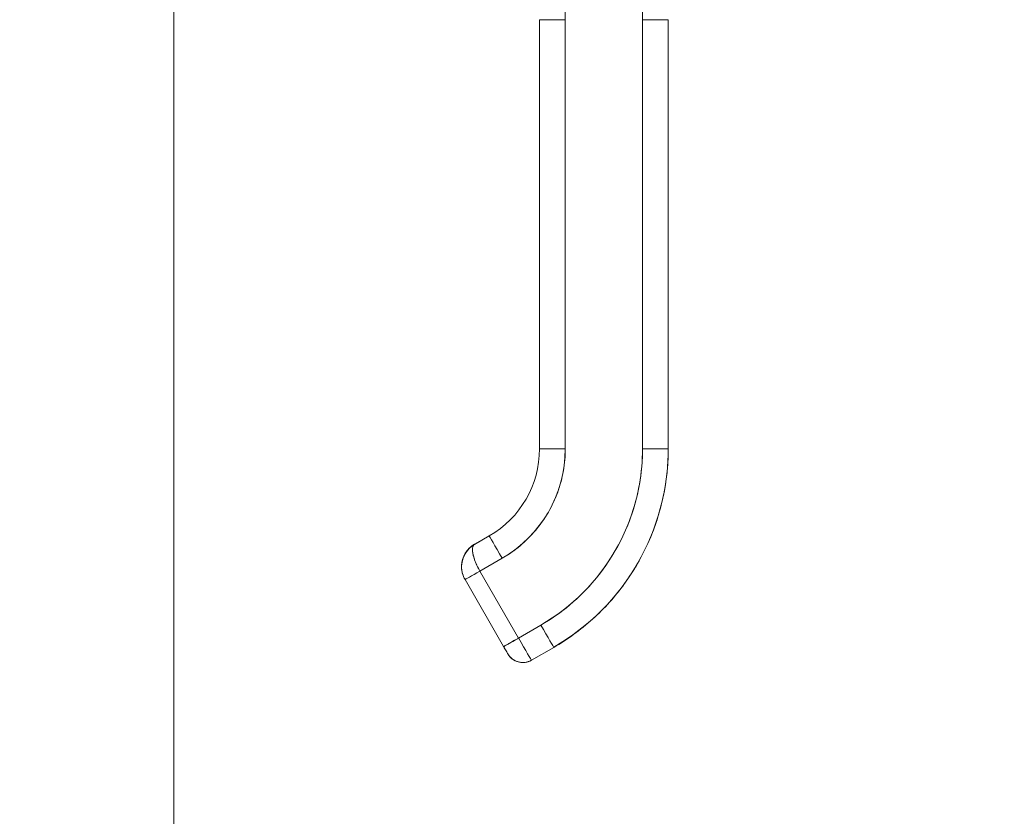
# Model space of a CAD drawing. Header units: inches. Extents: x 14 to 326, y 10 to 205.
# Tile 5 of 107: x 37.54 to 42.06, y 120.55 to 124.2. Entities that reach past the tile are written whole.
import ezdxf

# ---------------------------------------------------------------- set-up
doc = ezdxf.new("R2010")
doc.units = ezdxf.units.IN
doc.header["$LTSCALE"] = 20
doc.header["$MEASUREMENT"] = 0
for name, color, linetype, lineweight in [('Dimension (ANSI)', 7, 'Continuous', 5), ('Visible (ANSI)', 7, 'Continuous', 5), ('Visible Narrow (ANSI)', 7, 'Continuous', 5)]:
    doc.layers.add(name, color=color, linetype=linetype, lineweight=lineweight)
doc.styles.add('ROMANS', font='romans.shx')
doc.dimstyles.new('Default (ANSI)', dxfattribs={"dimscale": 20, "dimtxt": 0.08, "dimasz": 0.098425, "dimexe": 0.125, "dimexo": 0.0625, "dimgap": 0.031496, "dimtad": 0, "dimtih": 1, "dimtoh": 1, "dimrnd": 1e-08, "dimzin": 0, "dimdsep": 46, "dimtxsty": 'ROMANS', "dimcen": 0.09, "dimdle": 0.393701, "dimclrd": 256, "dimclre": 256, "dimclrt": 256, "dimadec": 0, "dimazin": 0, "dimtfac": 1.25, "dimtofl": 0, "dimtmove": 0, "dimatfit": 3, "dimfxl": 1, "dimtolj": 1, "dimtzin": 0, "dimlwd": -1, "dimlwe": -1, "dimarcsym": 0})

# ---------------------------------------------------------------- blocks, each defined once
blk = doc.blocks.new('*D46')
at = {"layer": 'Defpoints', "color": 0, "transparency": 16777216}
for p in [(37.5405, 152.55), (37.5405, 102.55), (50.1389, 102.55)]:
    blk.add_point(p, dxfattribs=at)
at = {"layer": 'Dimension (ANSI)', "transparency": 16777216}
for p, q in [((38.7905, 152.55), (52.6389, 152.55)), ((50.1389, 150.5814), (50.1389, 131.6465)), ((50.1389, 104.5185), (50.1389, 123.4534)), ((38.7905, 102.55), (52.6389, 102.55))]:
    blk.add_line(p, q, dxfattribs=at)
for points in [[(49.8108, 150.5814), (50.467, 150.5814), (50.1389, 152.55)], [(49.8108, 104.5185), (50.467, 104.5185), (50.1389, 102.55)]]:
    blk.add_solid(points, dxfattribs=at)
at = {"layer": 'Dimension (ANSI)', "transparency": 16777216, "insert": (50.1389, 127.55), "char_height": 1.6, "attachment_point": 5, "style": 'ROMANS'}
blk.add_mtext('\\A1;50.00{\\PCONT.\\PHINGE}', dxfattribs=at)

msp = doc.modelspace()

# ---------------------------------------------------------------- linework, layer by layer
at = {"layer": 'Visible (ANSI)'}
for p, q in [((38.2471, 153.5184), (38.2471, 101.5808)), ((40.0433, 125.1294), (40.0433, 124.2034)), ((40.3976, 124.2034), (40.3976, 125.1294)), ((39.9252, 122.235), (39.9252, 124.2035)), ((39.9252, 124.2035), (39.9252, 123.7508)), ((40.0433, 122.2349), (40.0433, 124.2034)), ((40.0433, 124.2034), (40.0433, 122.2349)), ((40.3976, 122.2349), (40.3976, 124.2034)), ((40.3976, 124.2034), (40.3976, 122.2349)), ((40.5157, 124.2035), (40.5157, 122.235)), ((40.5157, 122.235), (40.5157, 124.2035)), ((39.9252, 123.7508), (39.9252, 123.6523)), ((39.9252, 123.6523), (39.9252, 123.0421)), ((39.9252, 123.0421), (39.9252, 122.9437)), ((39.9252, 122.9437), (39.9252, 122.3334)), ((39.9252, 122.3334), (39.9252, 122.235)), ((39.6949, 121.8368), (39.6267, 121.7974)), ((39.6267, 121.7974), (39.6949, 121.8368)), ((39.6267, 121.7974), (39.6949, 121.8368)), ((39.6267, 121.797), (39.6949, 121.8364)), ((39.6949, 121.8364), (39.6267, 121.797)), ((39.6267, 121.7971), (39.6949, 121.8364)), ((39.6949, 121.8364), (39.6267, 121.7971)), ((39.6267, 121.7967), (39.6949, 121.8361)), ((39.6267, 121.7967), (39.6949, 121.8361)), ((39.6949, 121.8361), (39.6267, 121.7967)), ((39.6949, 121.8361), (39.6267, 121.7967)), ((39.6949, 121.8368), (39.6949, 121.8368)), ((39.6949, 121.8364), (39.6949, 121.8364)), ((39.6949, 121.8361), (39.6949, 121.8361)), ((39.6267, 121.7974), (39.6267, 121.7974)), ((39.6267, 121.7974), (39.6267, 121.7974)), ((39.6267, 121.7971), (39.6267, 121.797)), ((39.6267, 121.797), (39.6267, 121.7971)), ((39.6267, 121.7967), (39.6267, 121.7967)), ((39.6267, 121.7967), (39.6267, 121.7967)), ((39.6516, 121.6746), (39.7539, 121.7336)), ((39.7539, 121.7336), (39.6516, 121.6746)), ((39.6516, 121.6746), (39.8288, 121.3677)), ((39.8288, 121.3677), (39.6516, 121.6746)), ((39.5834, 121.6353), (39.5834, 121.6353)), ((39.5834, 121.6353), (39.7606, 121.3284)), ((39.9311, 121.4268), (39.8288, 121.3677)), ((39.8288, 121.3677), (39.9311, 121.4268)), ((39.9901, 121.3246), (39.8878, 121.2656)), ((39.9901, 121.3246), (39.9901, 121.3246)), ((39.9901, 121.3246), (39.9901, 121.3246))]:
    msp.add_line(p, q, dxfattribs=at)
for centre, radius, start, end in [((39.6857, 121.6951), 0.1181, 120, 179.8712), ((39.6857, 121.6948), 0.1181, 120, 180), ((39.6857, 121.6947), 0.1181, 120, 179.8712), ((39.6857, 121.6944), 0.1181, 120, 179.8429), ((39.8485, 121.3338), 0.0787, 210, 300), ((39.8485, 121.3338), 0.0787, 209.9974, 300.0017)]:
    msp.add_arc(centre, radius, start, end, dxfattribs=at)
for centre, major_axis, ratio, start_param, end_param in [((40.0433, 124.2035), (-0.1181, 0), 0.001274, 0.000027, 1.570778), ((40.0433, 124.2035), (-0.1181, 0), 0.001274, 0.000005, 1.570799), ((40.3976, 124.2035), (0.1181, 0), 0.001274, 4.712398, 6.283169), ((40.3976, 124.2035), (0.1181, 0), 0.001274, 4.712389, 6.283183), ((39.4645, 122.235), (0.399, 0.2303), 1, 4.712389, 5.759587), ((39.4645, 122.2349), (0.5788, 0), 0.999999, 5.235988, 6.283185), ((40.0433, 122.235), (-0.1181, 0), 0.001274, 6.283183, 7.853982), ((40.0433, 122.235), (-0.1181, 0), 0.001274, 0, 1.570794), ((39.4645, 122.2349), (0.9331, 0), 0.999999, 5.235988, 6.283185), ((39.4645, 122.2357), (1.0512, 0), 0.999999, 5.235988, 6.283185), ((40.3976, 122.235), (0.1181, 0), 0.001274, 4.712391, 6.283189), ((40.3976, 122.235), (0.1181, 0), 0.001274, 4.712392, 6.283185), ((39.7041, 121.8207), (-0.0093, 0.016), 0.000637, 0.001103, 0.256735), ((39.7041, 121.8204), (-0.0093, 0.016), 0.000637, 0.001103, 0.177816), ((39.7041, 121.8204), (-0.0093, 0.016), 0.000637, 6.098089, 6.284288), ((39.7539, 121.7338), (-0.0591, 0.1023), 0.000637, 0.001103, 1.571899), ((39.7539, 121.7338), (-0.0591, 0.1023), 0.000637, 0.001103, 1.571897), ((39.6857, 121.6951), (-0.1181, 0), 0.999999, 5.235988, 6.283185), ((39.6857, 121.6947), (-0.1181, 0), 0.999999, 5.235988, 6.283185), ((39.6857, 121.6944), (-0.1181, 0.003), 0.999999, 5.26147, 6.283185), ((39.6857, 121.6948), (-0.118, 0.0052), 0.999999, 5.279706, 6.283185), ((39.6359, 121.7814), (-0.0093, 0.016), 0.000637, 0.001103, 0.177427), ((39.6359, 121.7814), (-0.0093, 0.016), 0.000637, 0.001103, 0.177427), ((39.6359, 121.781), (-0.0093, 0.016), 0.000637, 0.001103, 0.177427), ((39.6359, 121.781), (-0.0093, 0.016), 0.000637, 0.001103, 0.177427), ((39.6516, 121.6747), (-0.0682, -0.0394), 0.001103, 6.282549, 7.853345), ((39.6516, 121.6747), (-0.0682, -0.0394), 0.001103, 6.282563, 7.853325), ((39.9311, 121.4269), (0.0591, -0.1023), 0.000637, 4.713495, 6.284288), ((39.9311, 121.4269), (0.0591, -0.1023), 0.000637, 4.713492, 6.284288), ((39.8288, 121.3678), (-0.0682, -0.0394), 0.001103, 0.000044, 1.57016), ((39.8288, 121.3679), (0.0591, -0.1023), 0.000637, 4.713478, 6.283159), ((39.8288, 121.3679), (0.0591, -0.1023), 0.000609, 4.713703, 6.282973)]:
    msp.add_ellipse(centre, major_axis=major_axis, ratio=ratio, start_param=start_param, end_param=end_param, dxfattribs=at)
for points, knots in [([(39.7539, 121.7336), (39.7831, 121.7505), (39.8105, 121.7696), (39.8362, 121.7912), (39.8619, 121.8128), (39.886, 121.8368), (39.9078, 121.8627), (39.9295, 121.8886), (39.9489, 121.9163), (39.9658, 121.9455), (39.9826, 121.9747), (39.997, 122.0054), (40.0085, 122.0372), (40.02, 122.069), (40.0288, 122.1018), (40.0346, 122.1349), (40.0404, 122.1679), (40.0433, 122.2012), (40.0433, 122.2349)], [0, 0, 0, 0, 0.166667, 0.166667, 0.166667, 0.333333, 0.333333, 0.333333, 0.5, 0.5, 0.5, 0.666667, 0.666667, 0.666667, 0.833333, 0.833333, 0.833333, 1, 1, 1, 1]), ([(40.3976, 122.2349), (40.3976, 122.1803), (40.3929, 122.1266), (40.3835, 122.0733), (40.3741, 122.02), (40.36, 121.9671), (40.3414, 121.9159), (40.3228, 121.8647), (40.2998, 121.8153), (40.2726, 121.7683), (40.2454, 121.7212), (40.2142, 121.6766), (40.1792, 121.6349), (40.1441, 121.5932), (40.1053, 121.5545), (40.0639, 121.5197), (40.0224, 121.4849), (39.9783, 121.454), (39.9311, 121.4268)], [0, 0, 0, 0, 0.166667, 0.166667, 0.166667, 0.333333, 0.333333, 0.333333, 0.5, 0.5, 0.5, 0.666667, 0.666667, 0.666667, 0.833333, 0.833333, 0.833333, 1, 1, 1, 1]), ([(39.9901, 121.3246), (40.0537, 121.3613), (40.1134, 121.4047), (40.2225, 121.5029), (40.2718, 121.5578), (40.3581, 121.6765), (40.395, 121.7404), (40.4547, 121.8745), (40.4775, 121.9447), (40.508, 122.0882), (40.5157, 122.1616), (40.5157, 122.235)], [5.235988, 5.235988, 5.235988, 5.235988, 5.445427, 5.445427, 5.654867, 5.654867, 5.864306, 5.864306, 6.073746, 6.073746, 6.283185, 6.283185, 6.283185, 6.283185]), ([(39.6265, 121.7966), (39.6173, 121.7913), (39.6089, 121.7847), (39.6015, 121.7772), (39.5941, 121.7697), (39.5877, 121.7611), (39.5826, 121.752), (39.5775, 121.7428), (39.5737, 121.7331), (39.5712, 121.7231), (39.5686, 121.7131), (39.5675, 121.7028), (39.5676, 121.6927), (39.5678, 121.6825), (39.5692, 121.6725), (39.5719, 121.6629), (39.5746, 121.6532), (39.5785, 121.6439), (39.5834, 121.6353)], [0.0008273, 0.0008273, 0.0008273, 0.0008273, 0.1666667, 0.1666667, 0.1666667, 0.3333333, 0.3333333, 0.3333333, 0.5, 0.5, 0.5, 0.6666667, 0.6666667, 0.6666667, 0.8333333, 0.8333333, 0.8333333, 1, 1, 1, 1]), ([(39.5676, 121.6948), (39.5676, 121.703), (39.5685, 121.7113), (39.5719, 121.7274), (39.5745, 121.7353), (39.5812, 121.7503), (39.5853, 121.7575), (39.595, 121.7709), (39.6006, 121.777), (39.6128, 121.7881), (39.6195, 121.7929), (39.6267, 121.7971)], [3.141592, 3.141592, 3.141592, 3.141592, 3.351032, 3.351032, 3.560472, 3.560472, 3.769911, 3.769911, 3.979351, 3.979351, 4.18879, 4.18879, 4.18879, 4.18879]), ([(39.6267, 121.7967), (39.6195, 121.7926), (39.6128, 121.7877), (39.6006, 121.7767), (39.595, 121.7705), (39.5853, 121.7572), (39.5812, 121.75), (39.5745, 121.7349), (39.5719, 121.727), (39.5685, 121.711), (39.5676, 121.7029), (39.5676, 121.6947)], [2.094395, 2.094395, 2.094395, 2.094395, 2.303835, 2.303835, 2.513274, 2.513274, 2.722714, 2.722714, 2.932153, 2.932153, 3.13885, 3.13885, 3.13885, 3.13885]), ([(39.5834, 121.6353), (39.5814, 121.6389), (39.5795, 121.6426), (39.5777, 121.6465), (39.5755, 121.6517), (39.5735, 121.6571), (39.572, 121.6626), (39.5711, 121.6657), (39.5704, 121.6688), (39.5698, 121.6719), (39.5684, 121.6787), (39.5677, 121.6855), (39.5676, 121.6925), (39.5676, 121.6935), (39.5676, 121.6945), (39.5676, 121.6955), (39.5677, 121.7023), (39.5683, 121.7092), (39.5696, 121.7161), (39.57, 121.7184), (39.5705, 121.7206), (39.5711, 121.7229), (39.572, 121.7266), (39.5731, 121.7303), (39.5744, 121.7339), (39.5762, 121.739), (39.5784, 121.744), (39.5809, 121.7489), (39.5815, 121.7499), (39.582, 121.7509), (39.5826, 121.7519), (39.5843, 121.7551), (39.5862, 121.7581), (39.5882, 121.7611), (39.5906, 121.7646), (39.5932, 121.768), (39.596, 121.7712), (39.5978, 121.7733), (39.5996, 121.7753), (39.6015, 121.7772), (39.6023, 121.778), (39.6031, 121.7788), (39.6039, 121.7796), (39.6064, 121.782), (39.609, 121.7843), (39.6117, 121.7864), (39.6142, 121.7884), (39.6167, 121.7903), (39.6193, 121.7921), (39.6217, 121.7937), (39.6242, 121.7952), (39.6267, 121.7967)], [0, 0, 0, 0, 0.0715294, 0.0715294, 0.0715294, 0.1666667, 0.1666667, 0.1666667, 0.2191087, 0.2191087, 0.2191087, 0.3333333, 0.3333333, 0.3333333, 0.3497655, 0.3497655, 0.3497655, 0.4625066, 0.4625066, 0.4625066, 0.5, 0.5, 0.5, 0.5617957, 0.5617957, 0.5617957, 0.6483456, 0.6483456, 0.6483456, 0.6666667, 0.6666667, 0.6666667, 0.7237363, 0.7237363, 0.7237363, 0.7909989, 0.7909989, 0.7909989, 0.8333333, 0.8333333, 0.8333333, 0.8512295, 0.8512295, 0.8512295, 0.9053658, 0.9053658, 0.9053658, 0.9545679, 0.9545679, 0.9545679, 0.9999865, 0.9999865, 0.9999865, 0.9999865]), ([(39.5677, 121.6984), (39.5679, 121.707), (39.5691, 121.7156), (39.5712, 121.7241), (39.5737, 121.734), (39.5776, 121.7438), (39.5827, 121.7529), (39.5878, 121.762), (39.5941, 121.7705), (39.6016, 121.778), (39.609, 121.7855), (39.6174, 121.7921), (39.6267, 121.7974)], [0.3590291, 0.3590291, 0.3590291, 0.3590291, 0.5, 0.5, 0.5, 0.6666667, 0.6666667, 0.6666667, 0.8333333, 0.8333333, 0.8333333, 0.9999961, 0.9999961, 0.9999961, 0.9999961]), ([(39.6516, 121.6746), (39.6467, 121.6831), (39.6421, 121.6919), (39.638, 121.7007), (39.6339, 121.7095), (39.6302, 121.7184), (39.6272, 121.7269), (39.6242, 121.7354), (39.6218, 121.7435), (39.6202, 121.7511), (39.6185, 121.7588), (39.6177, 121.7659), (39.6176, 121.7721), (39.6175, 121.7783), (39.6181, 121.7835), (39.6196, 121.7876), (39.6211, 121.7918), (39.6234, 121.7948), (39.6267, 121.7967)], [0, 0, 0, 0, 0.1666667, 0.1666667, 0.1666667, 0.3333333, 0.3333333, 0.3333333, 0.5, 0.5, 0.5, 0.6666667, 0.6666667, 0.6666667, 0.8333333, 0.8333333, 0.8333333, 1, 1, 1, 1]), ([(39.6267, 121.7967), (39.6258, 121.7962), (39.6249, 121.7956), (39.6242, 121.7949), (39.6234, 121.7941), (39.6226, 121.7933), (39.622, 121.7924), (39.6213, 121.7914), (39.6207, 121.7902), (39.6202, 121.789), (39.6199, 121.7884), (39.6196, 121.7877), (39.6194, 121.787), (39.6191, 121.7862), (39.6189, 121.7853), (39.6187, 121.7844), (39.6183, 121.7825), (39.618, 121.7804), (39.6178, 121.7782), (39.6176, 121.7758), (39.6175, 121.7731), (39.6176, 121.7703), (39.6176, 121.7702), (39.6176, 121.77), (39.6176, 121.7699), (39.6178, 121.7666), (39.6181, 121.763), (39.6187, 121.7593), (39.6192, 121.7556), (39.62, 121.7518), (39.6209, 121.7478), (39.621, 121.7472), (39.6212, 121.7466), (39.6213, 121.7461), (39.6227, 121.7406), (39.6244, 121.735), (39.6263, 121.7294), (39.6272, 121.727), (39.628, 121.7246), (39.6289, 121.7222), (39.6306, 121.7177), (39.6324, 121.7132), (39.6343, 121.7089), (39.636, 121.7048), (39.6378, 121.7009), (39.6397, 121.697), (39.6416, 121.6932), (39.6435, 121.6894), (39.6455, 121.6858), (39.6475, 121.682), (39.6496, 121.6782), (39.6516, 121.6746)], [0, 0, 0, 0, 0.042575, 0.042575, 0.042575, 0.089021, 0.089021, 0.089021, 0.140441, 0.140441, 0.140441, 0.166667, 0.166667, 0.166667, 0.198054, 0.198054, 0.198054, 0.263294, 0.263294, 0.263294, 0.333333, 0.333333, 0.333333, 0.337089, 0.337089, 0.337089, 0.419118, 0.419118, 0.419118, 0.5, 0.5, 0.5, 0.511556, 0.511556, 0.511556, 0.620733, 0.620733, 0.620733, 0.666667, 0.666667, 0.666667, 0.753268, 0.753268, 0.753268, 0.833333, 0.833333, 0.833333, 0.914298, 0.914298, 0.914298, 1, 1, 1, 1]), ([(39.7606, 121.3284), (39.7606, 121.3284), (39.7617, 121.3291), (39.7639, 121.3303), (39.7661, 121.3316), (39.7694, 121.3335), (39.7736, 121.3359), (39.7778, 121.3383), (39.7829, 121.3413), (39.7887, 121.3446), (39.7945, 121.3479), (39.8009, 121.3516), (39.8077, 121.3556), (39.8145, 121.3595), (39.8216, 121.3636), (39.8288, 121.3677)], [0.0004327, 0.0004327, 0.0004327, 0.0004327, 0.2, 0.2, 0.2, 0.4, 0.4, 0.4, 0.6, 0.6, 0.6, 0.8, 0.8, 0.8, 1, 1, 1, 1]), ([(39.7803, 121.2944), (39.7803, 121.2944), (39.7797, 121.2953), (39.7788, 121.297), (39.7778, 121.2987), (39.7763, 121.3012), (39.7745, 121.3044), (39.7727, 121.3075), (39.7706, 121.3112), (39.7682, 121.3153), (39.7658, 121.3194), (39.7632, 121.3239), (39.7606, 121.3284)], [0, 0, 0, 0, 0.25, 0.25, 0.25, 0.5, 0.5, 0.5, 0.75, 0.75, 0.75, 1, 1, 1, 1]), ([(39.8878, 121.2656), (39.8805, 121.2613), (39.8723, 121.2582), (39.8558, 121.2549), (39.8472, 121.2546), (39.8306, 121.2566), (39.8224, 121.259), (39.8072, 121.2662), (39.8002, 121.271), (39.7911, 121.2797), (39.7883, 121.2828), (39.7846, 121.2877), (39.7834, 121.2894), (39.782, 121.2915), (39.7818, 121.2919), (39.7814, 121.2925), (39.7813, 121.2926), (39.7811, 121.293), (39.781, 121.2931), (39.7809, 121.2934), (39.7808, 121.2935), (39.7807, 121.2938), (39.7806, 121.2939), (39.7805, 121.2941), (39.7804, 121.2942), (39.7802, 121.2946), (39.78, 121.2948), (39.7792, 121.2963), (39.7781, 121.2981), (39.7754, 121.3028), (39.7738, 121.3055), (39.7703, 121.3116), (39.7684, 121.3149), (39.7645, 121.3216), (39.7625, 121.3251), (39.7606, 121.3284)], [0, 0, 0, 0, 0.0648582, 0.0648582, 0.1285445, 0.1285445, 0.1922728, 0.1922728, 0.2559996, 0.2559996, 0.2875521, 0.2875521, 0.303343, 0.303343, 0.3069127, 0.3069127, 0.3085316, 0.3085316, 0.3101467, 0.3101467, 0.3117633, 0.3117633, 0.3150007, 0.3150007, 0.3190895, 0.3190895, 0.331346, 0.331346, 0.3686735, 0.3686735, 0.4021854, 0.4021854, 0.4342659, 0.4342659, 0.4640225, 0.4640225, 0.4640225, 0.4640225])]:
    msp.add_open_spline(points, degree=3, knots=knots, dxfattribs=at)
for points in [[(39.5676, 121.6951), (39.5676, 121.6951), (39.5676, 121.695), (39.5676, 121.6949)], [(39.5676, 121.6946), (39.5676, 121.6947), (39.5676, 121.6947), (39.5676, 121.6947)]]:
    msp.add_open_spline(points, degree=3, dxfattribs=at)
at = {"layer": 'Visible Narrow (ANSI)'}
for points, knots in [([(39.5769, 121.7403), (39.5769, 121.7403), (39.5769, 121.7403), (39.5769, 121.7403), (39.5769, 121.7403), (39.5769, 121.7403)], [0.00013211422, 0.00013211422, 0.00013211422, 0.00013211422, 0.0001471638, 0.0001471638, 0.00016297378, 0.00016297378, 0.00016297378, 0.00016297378]), ([(39.5795, 121.7461), (39.5795, 121.7461), (39.5795, 121.7461), (39.5795, 121.7461), (39.5795, 121.7461), (39.5795, 121.7461)], [0.04601818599, 0.04601818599, 0.04601818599, 0.04601818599, 0.0460499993, 0.0460499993, 0.04605803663, 0.04605803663, 0.04605803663, 0.04605803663])]:
    msp.add_open_spline(points, degree=3, knots=knots, dxfattribs=at)
for points in [[(39.5728, 121.7291), (39.5728, 121.7291), (39.5728, 121.7291), (39.5728, 121.7291)], [(39.8363, 121.3547), (39.8363, 121.3547), (39.8363, 121.3547), (39.8363, 121.3547)], [(39.8873, 121.2664), (39.8873, 121.2664), (39.8873, 121.2664), (39.8873, 121.2664)]]:
    msp.add_open_spline(points, degree=3, dxfattribs=at)

# ---------------------------------------------------------------- dimensions: what is measured, and where the dimension line sits
at = {"layer": 'Dimension (ANSI)'}
dim = msp.add_linear_dim(base=(50.1389, 102.55), p1=(37.5405, 152.55), p2=(37.5405, 102.55), angle=90, text='<>{\\PCONT.\\PHINGE}', dimstyle='Default (ANSI)', override={"dimdec": 2, "dimtp": 0, "dimtm": 0, "dimtdec": 2, "dimatfit": 1}, dxfattribs=at)
dim.commit()
dim.dimension.update_dxf_attribs({"geometry": '*D46', "text_midpoint": (50.1389, 127.55), "dimtype": 160})

doc.saveas('drawing.dxf')
